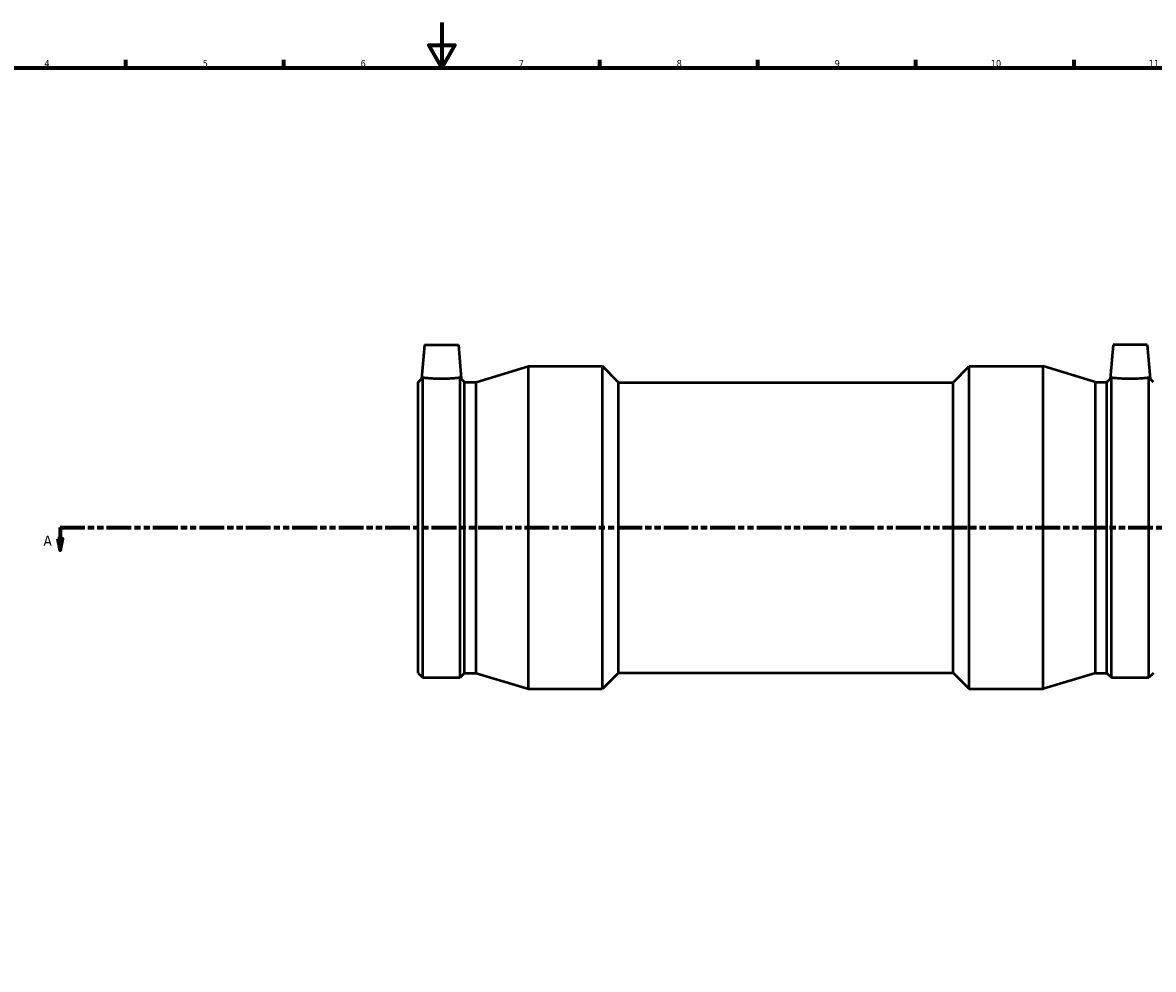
# Model space of a CAD drawing. Header units: millimetres. Extents: x -193 to 1544, y -245 to 1594.
# Tile 3 of 7: x 235 to 736, y 174 to 594. Entities that reach past the tile are written whole.
import ezdxf

# ---------------------------------------------------------------- set-up
doc = ezdxf.new("R2010")
doc.units = ezdxf.units.MM
doc.linetypes.add('DOUBLE_DASH_CHAIN', pattern=[1.2403, 0.6614, -0.0827, 0.1654, -0.0827, 0.1654, -0.0827])
for name, color, linetype, lineweight in [('Border (ANSI)', 7, 'Continuous', 70), ('Section Line (ANSI)', 7, 'DOUBLE_DASH_CHAIN', 70), ('Visible (ANSI)', 7, 'Continuous', 50)]:
    doc.layers.add(name, color=color, linetype=linetype, lineweight=lineweight)
doc.styles.add('Label Text (ANSI)', font='tahoma.ttf')
doc.styles.add('Note Text (ANSI)', font='tahoma.ttf')

# ---------------------------------------------------------------- blocks, each defined once
blk = doc.blocks.new('Borders Default Border')
at = {"layer": 'Border (ANSI)'}
for p, q in [((280.33, 574), (280.33, 577.45)), ((350.42, 574), (350.42, 577.45)), ((490.58, 574), (490.58, 577.45)), ((560.67, 574), (560.67, 577.45)), ((630.75, 574), (630.75, 577.45)), ((700.83, 574), (700.83, 577.45))]:
    blk.add_line(p, q, dxfattribs=at)
at = {"layer": 'Border (ANSI)', "flags": 128}
for points in [[(420.5, 594), (420.5, 574), (414.73, 584), (426.27, 584), (420.5, 574)], [(20, 20), (20, 574), (821, 574), (821, 20), (20, 20)]]:
    blk.add_lwpolyline(points, dxfattribs=at)
at = {"layer": 'Border (ANSI)', "color": 230, "true_color": 0xff0080, "attachment_point": 7, "style": 'Note Text (ANSI)'}
for s, insert, char_height in [('4', (244.23, 574.4), 3.05), ('5', (314.48, 574.34), 3.05), ('6', (384.49, 574.34), 3.05), ('7', (454.6, 574.4), 3.05), ('8', (524.63, 574.33), 3.05), ('9', (594.7, 574.34), 3.05), ('10', (663.96, 574.34), 3.048), ('11', (734.04, 574.4), 3.048)]:
    blk.add_mtext(s, dxfattribs=dict(at, insert=insert, char_height=char_height))
blk = doc.blocks.new('2dTransSection0')
at = {"layer": 'Section Line (ANSI)', "linetype": 'DOUBLE_DASH_CHAIN', "ltscale": 16.602882}
blk.add_line((251.23, 370.18), (900.59, 370.18), dxfattribs=at)
at = {"layer": 'Section Line (ANSI)', "linetype": 'Continuous'}
for p, q in [((251.23, 370.18), (262.22, 370.18)), ((251.23, 370.18), (251.23, 365.18)), ((250.23, 365.18), (251.23, 360.18)), ((252.23, 365.18), (250.23, 365.18)), ((251.23, 365.18), (251.23, 360.18)), ((251.23, 360.18), (252.23, 365.18))]:
    blk.add_line(p, q, dxfattribs=at)
at = {"layer": 'Section Line (ANSI)', "linetype": 'Continuous', "flags": 128}
blk.add_lwpolyline([(250.23, 365.18), (251.23, 360.18), (252.23, 365.18), (250.23, 365.18)], dxfattribs=at)
at = {"layer": 'Section Line (ANSI)'}
blk.add_solid([(250.23, 365.18), (251.23, 360.18), (252.23, 365.18), (250.23, 365.18)], dxfattribs=at)
at = {"layer": 'Section Line (ANSI)', "insert": (243.87, 362.11), "char_height": 4.57, "attachment_point": 7, "style": 'Label Text (ANSI)'}
blk.add_mtext('A', dxfattribs=at)

msp = doc.modelspace()

# ---------------------------------------------------------------- linework, layer by layer
at = {"layer": 'Visible (ANSI)'}
for p, q in [((412.826, 451.177), (411.512, 436.159)), ((412.826, 451.177), (427.826, 451.177)), ((427.826, 451.177), (429.14, 436.159)), ((718.236, 451.177), (716.922, 436.159)), ((733.236, 451.177), (718.236, 451.177)), ((733.236, 451.177), (734.55, 436.159)), ((435.769, 434.678), (458.931, 441.677)), ((458.931, 298.677), (458.931, 441.677)), ((458.931, 441.677), (491.716, 441.677)), ((491.716, 298.677), (491.716, 441.677)), ((498.866, 434.527), (491.716, 441.677)), ((647.196, 434.527), (654.346, 441.677)), ((654.346, 298.677), (654.346, 441.677)), ((654.346, 441.677), (687.131, 441.677)), ((687.131, 298.677), (687.131, 441.677)), ((710.294, 434.678), (687.131, 441.677)), ((412.026, 303.682), (412.026, 436.611)), ((428.626, 303.682), (428.626, 436.611)), ((717.436, 303.682), (717.436, 436.611)), ((734.036, 303.682), (734.036, 436.611)), ((410.031, 434.678), (411.512, 436.159)), ((410.031, 305.677), (410.031, 434.678)), ((430.621, 434.678), (429.14, 436.159)), ((430.621, 305.677), (430.621, 434.678)), ((430.621, 434.678), (435.769, 434.678)), ((435.769, 305.677), (435.769, 434.678)), ((498.866, 305.827), (498.866, 434.527)), ((498.866, 434.527), (647.196, 434.527)), ((647.196, 305.827), (647.196, 434.527)), ((710.294, 305.677), (710.294, 434.678)), ((710.294, 434.678), (715.441, 434.678)), ((715.441, 434.678), (716.922, 436.159)), ((715.441, 305.677), (715.441, 434.678)), ((736.031, 434.678), (734.55, 436.159)), ((410.031, 305.677), (412.026, 303.682)), ((412.026, 303.682), (428.626, 303.682)), ((430.621, 305.677), (428.626, 303.682)), ((430.621, 305.677), (435.769, 305.677)), ((435.769, 305.677), (458.931, 298.677)), ((498.866, 305.827), (491.716, 298.677)), ((498.866, 305.827), (647.196, 305.827)), ((647.196, 305.827), (654.346, 298.677)), ((710.294, 305.677), (687.131, 298.677)), ((710.294, 305.677), (715.441, 305.677)), ((715.441, 305.677), (717.436, 303.682)), ((717.436, 303.682), (734.036, 303.682)), ((736.031, 305.677), (734.036, 303.682)), ((458.931, 298.677), (491.716, 298.677)), ((654.346, 298.677), (687.131, 298.677))]:
    msp.add_line(p, q, dxfattribs=at)
for points, knots in [([(412.026, 436.611), (412.023, 436.609), (412.02, 436.606), (411.687, 436.311), (411.512, 436.159), (411.512, 436.159)], [1.55352817, 1.55352817, 1.55352817, 1.55352817, 1.55621532, 1.55621532, 1.838747, 1.838747, 1.838747, 1.838747]), ([(428.626, 436.611), (428.567, 436.604), (428.501, 436.596), (427.985, 436.532), (427.314, 436.454), (425.761, 436.307), (424.775, 436.228), (422.611, 436.116), (421.433, 436.085), (419.22, 436.085), (418.041, 436.116), (415.877, 436.228), (414.892, 436.307), (413.339, 436.454), (412.667, 436.532), (412.151, 436.596), (412.086, 436.604), (412.026, 436.611)], [1.605726, 1.605726, 1.605726, 1.605726, 1.6583122, 1.6583122, 1.9897942, 1.9897942, 2.3217274, 2.3217274, 2.6536607, 2.6536607, 2.985594, 2.985594, 3.3175272, 3.3175272, 3.6490091, 3.6490091, 3.7015954, 3.7015954, 3.7015954, 3.7015954]), ([(429.14, 436.159), (429.14, 436.159), (428.966, 436.311), (428.633, 436.606), (428.63, 436.609), (428.626, 436.611)], [1.838747, 1.838747, 1.838747, 1.838747, 2.12127868, 2.12127868, 2.12396583, 2.12396583, 2.12396583, 2.12396583]), ([(717.436, 436.611), (717.433, 436.609), (717.43, 436.606), (717.097, 436.311), (716.922, 436.159), (716.922, 436.159)], [1.55352817, 1.55352817, 1.55352817, 1.55352817, 1.55621532, 1.55621532, 1.838747, 1.838747, 1.838747, 1.838747]), ([(734.036, 436.611), (733.977, 436.604), (733.911, 436.596), (733.395, 436.532), (732.724, 436.454), (731.171, 436.307), (730.185, 436.228), (728.021, 436.116), (726.843, 436.085), (725.736, 436.085), (724.63, 436.085), (723.451, 436.116), (721.287, 436.228), (720.302, 436.307), (718.749, 436.454), (718.077, 436.532), (717.561, 436.596), (717.496, 436.604), (717.436, 436.611)], [4.2593867, 4.2593867, 4.2593867, 4.2593867, 4.3119729, 4.3119729, 4.6434548, 4.6434548, 4.9753881, 4.9753881, 5.3073214, 5.3073214, 5.3073214, 5.6392547, 5.6392547, 5.9711879, 5.9711879, 6.3026698, 6.3026698, 6.3552561, 6.3552561, 6.3552561, 6.3552561]), ([(734.55, 436.159), (734.55, 436.159), (734.376, 436.311), (734.043, 436.606), (734.04, 436.609), (734.036, 436.611)], [1.838747, 1.838747, 1.838747, 1.838747, 2.12127868, 2.12127868, 2.12396583, 2.12396583, 2.12396583, 2.12396583])]:
    msp.add_open_spline(points, degree=3, knots=knots, dxfattribs=at)

# ---------------------------------------------------------------- block references
msp.add_blockref('Borders Default Border', (0, 0))
at = {"layer": 'Section Line (ANSI)'}
msp.add_blockref('2dTransSection0', (0, 0), dxfattribs=at)

doc.saveas('drawing.dxf')
